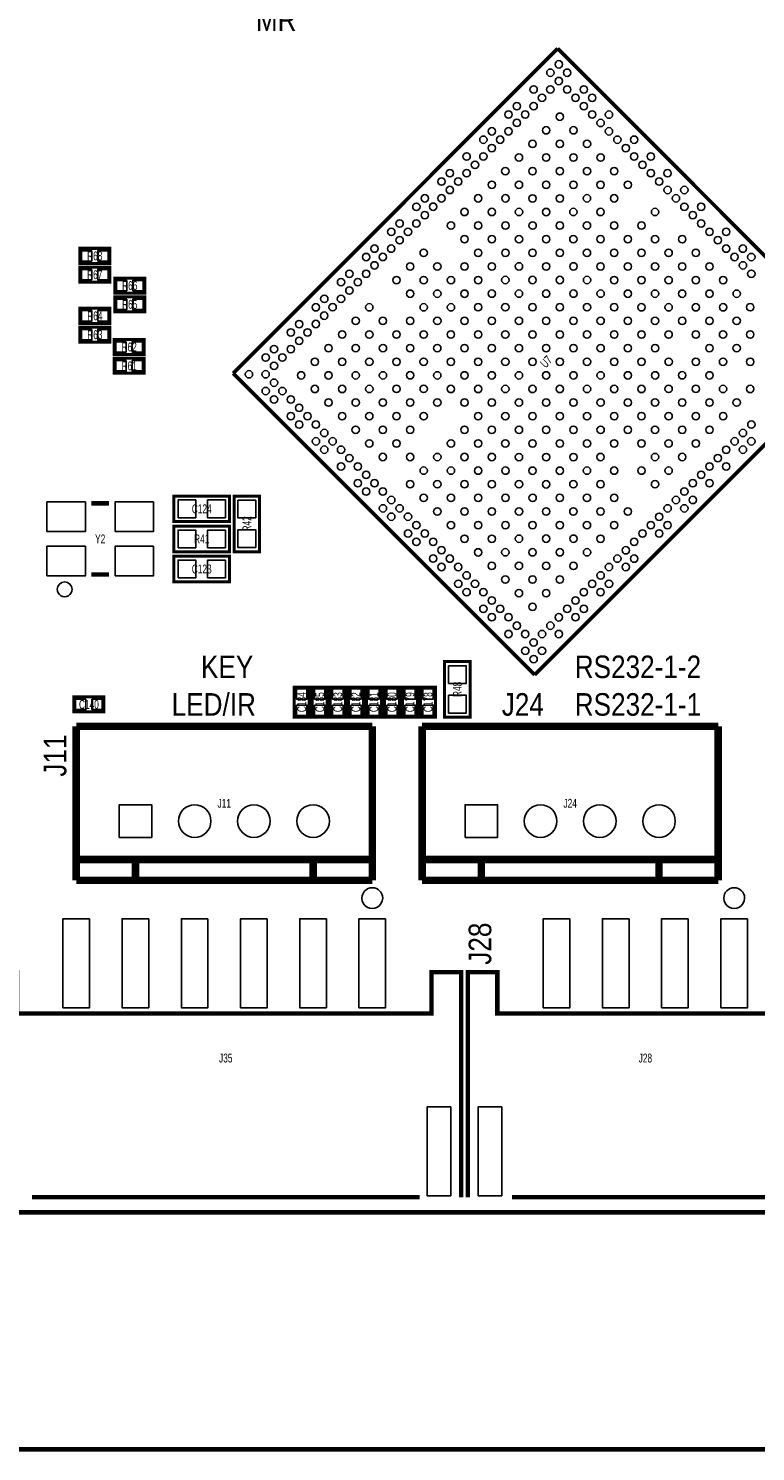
# Model space of a CAD drawing. Extents: x -1 to 127, y -8 to 79.
# Tile 7 of 14: x 69 to 93, y -8 to 40. Entities that reach past the tile are written whole.
import ezdxf
from ezdxf.enums import TextEntityAlignment as Align

# ---------------------------------------------------------------- set-up
doc = ezdxf.new("R2010")
doc.units = 0
for name, color, linetype in [('BG_OUTLINE', 12, 'CONTINUOUS'), ('BG_SILKSCREEN_TOP', 7, 'CONTINUOUS'), ('PG_SILKSCREEN_TOP', 7, 'CONTINUOUS'), ('PIN_TOP', 92, 'CONTINUOUS'), ('RD_SILKSCREEN_TOP', 7, 'CONTINUOUS')]:
    doc.layers.add(name, color=color, linetype=linetype)

msp = doc.modelspace()

# ---------------------------------------------------------------- linework, layer by layer
at = {"layer": 'BG_OUTLINE', "const_width": 0.1524}
msp.add_lwpolyline([(125.000004, 0), (125.000004, -2.999994), (126.500001, -2.999994), (126.500001, -6.499987, -0.414214), (125.000004, -7.999984), (1.499997, -7.999984, -0.414214), (0, -6.499987), (0, -2.999994), (1.499997, -2.999994), (1.499997, 0, -0.414212), (0, 1.499997), (0, 68.49999, -0.414216), (1.499997, 70.000012), (43.999988, 70.000012), (43.999988, 60.949992), (58.000011, 60.949992), (58.000011, 70.000012), (125.000004, 70.000012, -0.414216), (126.500001, 68.49999), (126.500001, 1.499997, -0.414212), (125.000004, 0), (1.499997, 0)], format="xyb", dxfattribs=at)
at = {"layer": 'BG_OUTLINE'}
msp.add_lwpolyline([(125.000004, 0, 0.414212), (126.500001, 1.499997), (126.500001, 68.49999, 0.414216), (125.000004, 70.000012), (58.000011, 70.000012), (58.000011, 60.949992), (43.999988, 60.949992), (43.999988, 70.000012), (1.499997, 70.000012, 0.414216), (0, 68.49999), (0, 1.499997, 0.414212), (1.499997, 0)], format="xyb", close=True, dxfattribs=at)
at = {"layer": 'PG_SILKSCREEN_TOP'}
for points, const_width in [([(75.739701, 28.326512), (86.69909, 39.285901)], 0.127), ([(86.69909, 39.285901), (96.63491, 29.350208)], 0.127), ([(71.571028, 32.542836), (70.555028, 32.54281), (70.555028, 32.03481), (71.571028, 32.03481), (71.571028, 32.542836)], 0.1016), ([(71.571028, 31.90781), (70.555053, 31.90781), (70.555053, 31.39981), (71.571028, 31.39981), (71.571028, 31.90781)], 0.1016), ([(72.752509, 31.540653), (71.736509, 31.540653), (71.736509, 31.032628), (72.752534, 31.032628), (72.752509, 31.540653)], 0.1016), ([(72.752509, 30.905628), (71.736509, 30.905628), (71.736509, 30.397653), (72.752509, 30.397653), (72.752509, 30.905628)], 0.1016), ([(71.574635, 30.517719), (70.55866, 30.517719), (70.55866, 30.009719), (71.574635, 30.009719), (71.574635, 30.517719)], 0.1016), ([(71.574635, 29.882719), (70.558635, 29.882719), (70.558635, 29.374744), (71.574635, 29.374719), (71.574635, 29.882719)], 0.1016), ([(72.733789, 29.467073), (71.717814, 29.467073), (71.717814, 28.959073), (72.733789, 28.959073), (72.733789, 29.467073)], 0.1016), ([(72.733789, 28.832073), (71.717789, 28.832073), (71.717814, 28.324073), (72.733789, 28.324073), (72.733789, 28.832073)], 0.1016), ([(96.63491, 28.854476), (85.923323, 18.14289)], 0.127), ([(85.923323, 18.14289), (75.739701, 28.326512)], 0.127), ([(75.6158, 23.3172), (73.7362, 23.3172), (73.7362, 24.1808), (75.6158, 24.1808), (75.6158, 23.3172)], 0.1016), ([(75.7682, 22.3012), (75.7682, 24.1808), (76.6318, 24.1808), (76.6318, 22.3012), (75.7682, 22.3012)], 0.1016), ([(70.947001, 23.932998), (71.546999, 23.932998)], 0.150012), ([(73.7362, 23.1648), (75.6158, 23.1648), (75.6158, 22.3012), (73.7362, 22.3012), (73.7362, 23.1648)], 0.1016), ([(73.7362, 22.1488), (75.6158, 22.1488), (75.6158, 21.2852), (73.7362, 21.2852), (73.7362, 22.1488)], 0.1016), ([(70.947001, 21.533002), (71.546999, 21.533002)], 0.150012), ([(83.7438, 18.5928), (83.7438, 16.7132), (82.8802, 16.7132), (82.8802, 18.5928), (83.7438, 18.5928)], 0.1016), ([(77.8002, 17.7292), (77.8002, 16.7132), (78.3082, 16.7132), (78.3082, 17.7292), (77.8002, 17.7292)], 0.1016), ([(78.4098, 17.7292), (78.4098, 16.7132), (78.9178, 16.7132), (78.9178, 17.7292), (78.4098, 17.7292)], 0.1016), ([(79.0194, 17.7292), (79.0194, 16.7132), (79.5274, 16.7132), (79.5274, 17.7292), (79.0194, 17.7292)], 0.1016), ([(79.629, 17.7292), (79.629, 16.7132), (80.137, 16.7132), (80.137, 17.7292), (79.629, 17.7292)], 0.1016), ([(80.2386, 17.7292), (80.2386, 16.7132), (80.7466, 16.7132), (80.7466, 17.7292), (80.2386, 17.7292)], 0.1016), ([(80.8482, 17.7292), (80.8482, 16.7132), (81.3562, 16.7132), (81.3562, 17.7292), (80.8482, 17.7292)], 0.1016), ([(81.4578, 17.7292), (81.4578, 16.7132), (81.9658, 16.7132), (81.9658, 17.7292), (81.4578, 17.7292)], 0.1016), ([(82.0674, 17.7292), (82.0674, 16.7132), (82.5754, 16.7132), (82.5754, 17.7292), (82.0674, 17.7292)], 0.1016), ([(71.374, 17.399), (70.358, 17.399), (70.358, 16.891), (71.374, 16.891), (71.374, 17.399)], 0.1016), ([(70.43801, 16.407892), (70.43801, 11.208004)], 0.254), ([(80.43799, 16.407892), (70.43801, 16.407892)], 0.254), ([(80.43799, 16.407892), (80.43799, 11.208004)], 0.254), ([(82.12201, 16.407892), (82.12201, 11.208004)], 0.254), ([(92.12199, 16.407892), (82.12201, 16.407892)], 0.254), ([(92.12199, 16.407892), (92.12199, 11.208004)], 0.254), ([(70.43801, 11.908003), (80.43799, 11.908003)], 0.254), ([(72.438006, 11.908003), (72.438006, 11.208004)], 0.254), ([(78.437994, 11.908003), (78.437994, 11.208004)], 0.254), ([(82.12201, 11.908003), (92.12199, 11.908003)], 0.254), ([(84.122006, 11.908003), (84.122006, 11.208004)], 0.254), ([(90.121994, 11.908003), (90.121994, 11.208004)], 0.254), ([(70.43801, 11.208004), (80.43799, 11.208004)], 0.254), ([(82.12201, 11.208004), (92.12199, 11.208004)], 0.254), ([(83.438009, 0.508), (83.438009, 8.107985), (82.438011, 8.107985), (82.438011, 6.707988), (68.437989, 6.707988), (68.437989, 8.107985), (67.437991, 8.107985), (67.437991, 0.508)], 0.150012), ([(95.661886, 0.508), (95.661886, 8.107985), (94.661888, 8.107985), (94.661888, 6.707988), (84.661883, 6.707988), (84.661883, 8.107985), (83.661885, 8.107985), (83.661885, 0.508)], 0.150012), ([(82.038012, 0.508), (68.937988, 0.508)], 0.150012), ([(94.261889, 0.508), (85.161882, 0.508)], 0.150012)]:
    msp.add_lwpolyline(points, dxfattribs=dict(at, const_width=const_width))
for points in [[(70.296989, 21.033003, 1), (69.797011, 21.032997, 1)], [(80.788002, 10.60798, 1), (80.087998, 10.608004, 1)], [(93.011879, 10.60798, 1), (92.311875, 10.608004, 1)]]:
    msp.add_lwpolyline(points, format="xyb", close=True, dxfattribs=at)
at = {"layer": 'PIN_TOP'}
for points in [[(70.962952, 32.463816), (70.962952, 32.113804), (70.61294, 32.113804), (70.61294, 32.463816)], [(71.513116, 32.463816), (71.513116, 32.113804), (71.163104, 32.113804), (71.163104, 32.463816)], [(70.962977, 31.828816), (70.962977, 31.478804), (70.612965, 31.478804), (70.612965, 31.828816)], [(71.513141, 31.828816), (71.513141, 31.478804), (71.163129, 31.478804), (71.163129, 31.828816)], [(72.144433, 31.461659), (72.144433, 31.111647), (71.794421, 31.111647), (71.794421, 31.461659)], [(72.694597, 31.461659), (72.694597, 31.111647), (72.344585, 31.111647), (72.344585, 31.461659)], [(72.144433, 30.826634), (72.144433, 30.476622), (71.794421, 30.476622), (71.794421, 30.826634)], [(72.694597, 30.826634), (72.694597, 30.476622), (72.344585, 30.476622), (72.344585, 30.826634)], [(70.966584, 30.438725), (70.966584, 30.088713), (70.616572, 30.088713), (70.616572, 30.438725)], [(71.516748, 30.438725), (71.516748, 30.088713), (71.166736, 30.088713), (71.166736, 30.438725)], [(70.966584, 29.803725), (70.966584, 29.453713), (70.616572, 29.453713), (70.616572, 29.803725)], [(71.516748, 29.803725), (71.516748, 29.453713), (71.166736, 29.453713), (71.166736, 29.803725)], [(72.125738, 29.388079), (72.125738, 29.038067), (71.775726, 29.038067), (71.775726, 29.388079)], [(72.675902, 29.388079), (72.675902, 29.038067), (72.32589, 29.038067), (72.32589, 29.388079)], [(72.125738, 28.753079), (72.125738, 28.403067), (71.775726, 28.403067), (71.775726, 28.753079)], [(72.675902, 28.753079), (72.675902, 28.403067), (72.32589, 28.403067), (72.32589, 28.753079)], [(74.475823, 24.048695), (74.475823, 23.449305), (73.876433, 23.449305), (73.876433, 24.048695)], [(75.475567, 24.048695), (75.475567, 23.449305), (74.876177, 23.449305), (74.876177, 24.048695)], [(76.499695, 23.441177), (75.900305, 23.441177), (75.900305, 24.040567), (76.499695, 24.040567)], [(69.446978, 22.983012), (69.446978, 23.98301), (70.746976, 23.98301), (70.746976, 22.983012)], [(71.746999, 22.983012), (71.746999, 23.98301), (73.046996, 23.98301), (73.046996, 22.983012)], [(73.876433, 22.433305), (73.876433, 23.032695), (74.475823, 23.032695), (74.475823, 22.433305)], [(74.876177, 22.433305), (74.876177, 23.032695), (75.475567, 23.032695), (75.475567, 22.433305)], [(76.499695, 22.441433), (75.900305, 22.441433), (75.900305, 23.040823), (76.499695, 23.040823)], [(69.446978, 21.48299), (69.446978, 22.482988), (70.746976, 22.482988), (70.746976, 21.48299)], [(71.746999, 21.48299), (71.746999, 22.482988), (73.046996, 22.482988), (73.046996, 21.48299)], [(73.876433, 21.417305), (73.876433, 22.016695), (74.475823, 22.016695), (74.475823, 21.417305)], [(74.876177, 21.417305), (74.876177, 22.016695), (75.475567, 22.016695), (75.475567, 21.417305)], [(83.012305, 18.452567), (83.611695, 18.452567), (83.611695, 17.853177), (83.012305, 17.853177)], [(70.765924, 17.320006), (70.765924, 16.969994), (70.415912, 16.969994), (70.415912, 17.320006)], [(71.316088, 17.320006), (71.316088, 16.969994), (70.966076, 16.969994), (70.966076, 17.320006)], [(77.879194, 17.671288), (78.229206, 17.671288), (78.229206, 17.321276), (77.879194, 17.321276)], [(78.488794, 17.671288), (78.838806, 17.671288), (78.838806, 17.321276), (78.488794, 17.321276)], [(79.098394, 17.671288), (79.448406, 17.671288), (79.448406, 17.321276), (79.098394, 17.321276)], [(79.707994, 17.671288), (80.058006, 17.671288), (80.058006, 17.321276), (79.707994, 17.321276)], [(80.317594, 17.671288), (80.667606, 17.671288), (80.667606, 17.321276), (80.317594, 17.321276)], [(80.927194, 17.671288), (81.277206, 17.671288), (81.277206, 17.321276), (80.927194, 17.321276)], [(81.536794, 17.671288), (81.886806, 17.671288), (81.886806, 17.321276), (81.536794, 17.321276)], [(82.146394, 17.671288), (82.496406, 17.671288), (82.496406, 17.321276), (82.146394, 17.321276)], [(83.012305, 17.452823), (83.611695, 17.452823), (83.611695, 16.853433), (83.012305, 16.853433)], [(77.879194, 17.121124), (78.229206, 17.121124), (78.229206, 16.771112), (77.879194, 16.771112)], [(78.488794, 17.121124), (78.838806, 17.121124), (78.838806, 16.771112), (78.488794, 16.771112)], [(79.098394, 17.121124), (79.448406, 17.121124), (79.448406, 16.771112), (79.098394, 16.771112)], [(79.707994, 17.121124), (80.058006, 17.121124), (80.058006, 16.771112), (79.707994, 16.771112)], [(80.317594, 17.121124), (80.667606, 17.121124), (80.667606, 16.771112), (80.317594, 16.771112)], [(80.927194, 17.121124), (81.277206, 17.121124), (81.277206, 16.771112), (80.927194, 16.771112)], [(81.536794, 17.121124), (81.886806, 17.121124), (81.886806, 16.771112), (81.536794, 16.771112)], [(82.146394, 17.121124), (82.496406, 17.121124), (82.496406, 16.771112), (82.146394, 16.771112)], [(71.887994, 12.657988), (71.887994, 13.757986), (72.987992, 13.757986), (72.987992, 12.657988)], [(83.571994, 12.657988), (83.571994, 13.757986), (84.671992, 13.757986), (84.671992, 12.657988)], [(70.888009, 9.907981), (70.888009, 6.907987), (69.988011, 6.907987), (69.988011, 9.907981)], [(72.888005, 9.907981), (72.888005, 6.907987), (71.988007, 6.907987), (71.988007, 9.907981)], [(74.888001, 9.907981), (74.888001, 6.907987), (73.988003, 6.907987), (73.988003, 9.907981)], [(76.887997, 9.907981), (76.887997, 6.907987), (75.987999, 6.907987), (75.987999, 9.907981)], [(78.887993, 9.907981), (78.887993, 6.907987), (77.987995, 6.907987), (77.987995, 9.907981)], [(80.887989, 9.907981), (80.887989, 6.907987), (79.987991, 6.907987), (79.987991, 9.907981)], [(87.111878, 9.907981), (87.111878, 6.907987), (86.21188, 6.907987), (86.21188, 9.907981)], [(89.111874, 9.907981), (89.111874, 6.907987), (88.211876, 6.907987), (88.211876, 9.907981)], [(91.11187, 9.907981), (91.11187, 6.907987), (90.211872, 6.907987), (90.211872, 9.907981)], [(93.111866, 9.907981), (93.111866, 6.907987), (92.211868, 6.907987), (92.211868, 9.907981)], [(83.087997, 3.557981), (83.087997, 0.557987), (82.287999, 0.557987), (82.287999, 3.557981)], [(84.81187, 3.557981), (84.81187, 0.557987), (84.011872, 0.557987), (84.011872, 3.557981)]]:
    msp.add_lwpolyline(points, close=True, dxfattribs=at)
for centre, radius in [((86.45304, 38.472313), 0.124447), ((86.735031, 38.754329), 0.124447), ((87.017047, 38.472313), 0.124447), ((85.887281, 37.906579), 0.124447), ((86.451288, 37.906579), 0.124447), ((86.735031, 38.190322), 0.124447), ((87.0188, 37.906579), 0.124447), ((87.582781, 37.906579), 0.124447), ((86.169271, 37.624563), 0.124447), ((87.300791, 37.624563), 0.124447), ((87.86655, 37.62281), 0.124447), ((85.039632, 37.058905), 0.124447), ((85.321521, 37.340819), 0.124447), ((85.603537, 37.058803), 0.124447), ((85.887382, 37.342674), 0.124447), ((86.770972, 36.986972), 0.124447), ((87.584559, 37.340819), 0.124447), ((87.86655, 37.058803), 0.124447), ((88.43231, 37.057051), 0.124447), ((84.473872, 36.493145), 0.124447), ((85.037778, 36.493069), 0.124447), ((85.321623, 36.776914), 0.124447), ((86.311207, 36.527207), 0.124447), ((87.230712, 36.527207), 0.124447), ((88.150319, 36.77506), 0.124447), ((88.43231, 36.493069), 0.124447), ((84.190027, 36.2093), 0.124447), ((84.472018, 35.927309), 0.124447), ((84.755863, 36.211154), 0.124447), ((85.851441, 36.067467), 0.124447), ((86.770972, 36.067467), 0.124447), ((87.690554, 36.067365), 0.124447), ((88.716053, 36.2093), 0.124447), ((88.998069, 35.927309), 0.124447), ((89.28006, 36.2093), 0.124447), ((83.624268, 35.643541), 0.124447), ((84.190103, 35.645395), 0.124447), ((85.3916, 35.607625), 0.124447), ((86.311207, 35.607701), 0.124447), ((87.230814, 35.607625), 0.124447), ((88.150319, 35.607625), 0.124447), ((89.281813, 35.643541), 0.124447), ((89.84582, 35.643541), 0.124447), ((83.058508, 35.077781), 0.124447), ((83.624344, 35.079635), 0.124447), ((83.906258, 35.36155), 0.124447), ((84.93186, 35.14786), 0.124447), ((85.851365, 35.14786), 0.124447), ((86.771048, 35.14786), 0.124447), ((87.690554, 35.14786), 0.124447), ((88.608306, 35.149638), 0.124447), ((89.563829, 35.36155), 0.124447), ((89.847572, 35.077781), 0.124447), ((90.411579, 35.077781), 0.124447), ((82.776593, 34.795866), 0.124447), ((83.058584, 34.513876), 0.124447), ((83.340499, 34.79579), 0.124447), ((84.473872, 34.689872), 0.124447), ((85.3916, 34.68812), 0.124447), ((86.311207, 34.688018), 0.124447), ((87.230814, 34.68812), 0.124447), ((88.148541, 34.689872), 0.124447), ((89.068148, 34.689796), 0.124447), ((90.129563, 34.79579), 0.124447), ((90.413332, 34.512021), 0.124447), ((90.977339, 34.512021), 0.124447), ((82.210834, 34.230132), 0.124447), ((82.774739, 34.230031), 0.124447), ((84.014031, 34.230031), 0.124447), ((84.933612, 34.230132), 0.124447), ((85.851441, 34.228278), 0.124447), ((86.770972, 34.228278), 0.124447), ((87.688801, 34.230132), 0.124447), ((88.608383, 34.230031), 0.124447), ((90.695323, 34.230031), 0.124447), ((81.926989, 33.946262), 0.124447), ((82.20898, 33.664271), 0.124447), ((82.49285, 33.948116), 0.124447), ((83.554265, 33.770291), 0.124447), ((84.473771, 33.770291), 0.124447), ((85.393454, 33.770291), 0.124447), ((86.311207, 33.768513), 0.124447), ((87.228959, 33.770291), 0.124447), ((88.148643, 33.770291), 0.124447), ((89.987653, 33.770291), 0.124447), ((90.979092, 33.946262), 0.124447), ((91.261082, 33.664271), 0.124447), ((91.543073, 33.946262), 0.124447), ((81.07934, 33.098613), 0.124447), ((81.361229, 33.380528), 0.124447), ((81.643245, 33.098511), 0.124447), ((81.92709, 33.382356), 0.124447), ((83.094525, 33.310525), 0.124447), ((84.014031, 33.310525), 0.124447), ((84.933612, 33.310449), 0.124447), ((85.853219, 33.310525), 0.124447), ((86.769194, 33.310525), 0.124447), ((87.688801, 33.310449), 0.124447), ((88.608383, 33.310525), 0.124447), ((89.527888, 33.310525), 0.124447), ((91.543073, 33.38228), 0.124447), ((91.826842, 33.098511), 0.124447), ((92.390849, 33.098511), 0.124447), ((81.361331, 32.816622), 0.124447), ((83.554265, 32.850785), 0.124447), ((84.473872, 32.850684), 0.124447), ((85.393378, 32.850684), 0.124447), ((86.311207, 32.852538), 0.124447), ((87.229036, 32.850684), 0.124447), ((88.148541, 32.850684), 0.124447), ((89.068148, 32.850785), 0.124447), ((89.98773, 32.850684), 0.124447), ((90.90726, 32.850684), 0.124447), ((92.108833, 32.816521), 0.124447), ((80.229735, 32.249008), 0.124447), ((80.51358, 32.532853), 0.124447), ((80.795571, 32.250863), 0.124447), ((81.077486, 32.532752), 0.124447), ((82.174918, 32.390918), 0.124447), ((84.014107, 32.390918), 0.124447), ((84.933612, 32.390918), 0.124447), ((85.851365, 32.392696), 0.124447), ((86.771048, 32.392696), 0.124447), ((87.688801, 32.390918), 0.124447), ((88.608306, 32.390918), 0.124447), ((89.52799, 32.390918), 0.124447), ((90.447495, 32.390918), 0.124447), ((91.367102, 32.390842), 0.124447), ((92.392602, 32.532752), 0.124447), ((92.674592, 32.250761), 0.124447), ((92.956609, 32.532752), 0.124447), ((93.240352, 32.249008), 0.124447), ((79.663976, 31.683249), 0.124447), ((80.229812, 31.685103), 0.124447), ((80.511726, 31.967018), 0.124447), ((81.715077, 31.931077), 0.124447), ((82.634684, 31.931178), 0.124447), ((83.554265, 31.931077), 0.124447), ((84.473872, 31.931178), 0.124447), ((85.3916, 31.932931), 0.124447), ((86.311207, 31.932855), 0.124447), ((87.230814, 31.932931), 0.124447), ((88.148541, 31.931178), 0.124447), ((89.068148, 31.931077), 0.124447), ((89.98773, 31.931178), 0.124447), ((90.907337, 31.931077), 0.124447), ((91.826842, 31.931077), 0.124447), ((92.958361, 31.967018), 0.124447), ((93.240352, 31.685001), 0.124447), ((79.382061, 31.401334), 0.124447), ((79.664052, 31.119343), 0.124447), ((79.945967, 31.401258), 0.124447), ((81.255311, 31.471337), 0.124447), ((82.174817, 31.471337), 0.124447), ((83.094525, 31.471337), 0.124447), ((84.014031, 31.471337), 0.124447), ((84.93186, 31.473191), 0.124447), ((85.851441, 31.473089), 0.124447), ((86.770972, 31.473089), 0.124447), ((87.690554, 31.473191), 0.124447), ((88.608383, 31.471337), 0.124447), ((89.527888, 31.471337), 0.124447), ((90.447597, 31.471337), 0.124447), ((91.367102, 31.471337), 0.124447), ((92.286607, 31.471337), 0.124447), ((78.816302, 30.835575), 0.124447), ((79.380207, 30.835498), 0.124447), ((81.715077, 31.011571), 0.124447), ((82.634684, 31.011495), 0.124447), ((83.554265, 31.011571), 0.124447), ((84.472018, 31.013349), 0.124447), ((85.391701, 31.013349), 0.124447), ((86.311207, 31.013349), 0.124447), ((87.230712, 31.013349), 0.124447), ((88.150395, 31.013349), 0.124447), ((89.068148, 31.011571), 0.124447), ((89.98773, 31.011495), 0.124447), ((90.907337, 31.011571), 0.124447), ((91.826842, 31.011571), 0.124447), ((92.746449, 31.011495), 0.124447), ((78.532457, 30.55173), 0.124447), ((78.814447, 30.269739), 0.124447), ((79.098292, 30.553584), 0.124447), ((80.33573, 30.55173), 0.124447), ((82.174918, 30.55173), 0.124447), ((83.094424, 30.55173), 0.124447), ((84.012253, 30.553584), 0.124447), ((84.93186, 30.553508), 0.124447), ((85.851441, 30.553584), 0.124447), ((86.770972, 30.553584), 0.124447), ((87.690554, 30.553508), 0.124447), ((88.610161, 30.553584), 0.124447), ((89.52799, 30.55173), 0.124447), ((90.447495, 30.55173), 0.124447), ((91.367102, 30.551831), 0.124447), ((92.286684, 30.55173), 0.124447), ((93.204436, 30.553508), 0.124447), ((77.684782, 29.704081), 0.124447), ((77.966697, 29.98597), 0.124447), ((78.248688, 29.703979), 0.124447), ((78.532533, 29.987824), 0.124447), ((79.877742, 30.093742), 0.124447), ((80.79547, 30.09199), 0.124447), ((81.715153, 30.09199), 0.124447), ((82.634684, 30.09199), 0.124447), ((83.552411, 30.093742), 0.124447), ((84.472094, 30.093742), 0.124447), ((85.3916, 30.093742), 0.124447), ((86.311207, 30.093844), 0.124447), ((87.230814, 30.093742), 0.124447), ((88.150319, 30.093742), 0.124447), ((89.070002, 30.093742), 0.124447), ((89.98773, 30.09199), 0.124447), ((90.90726, 30.09199), 0.124447), ((91.826944, 30.09199), 0.124447), ((92.744671, 30.093742), 0.124447), ((77.966799, 29.422065), 0.124447), ((79.417977, 29.634002), 0.124447), ((80.337482, 29.634002), 0.124447), ((81.255311, 29.632148), 0.124447), ((82.174918, 29.632224), 0.124447), ((83.092671, 29.634002), 0.124447), ((84.012253, 29.633901), 0.124447), ((84.93186, 29.634002), 0.124447), ((85.851365, 29.634002), 0.124447), ((86.771048, 29.634002), 0.124447), ((87.690554, 29.634002), 0.124447), ((88.610161, 29.633901), 0.124447), ((89.529742, 29.634002), 0.124447), ((90.447495, 29.632224), 0.124447), ((91.367102, 29.632148), 0.124447), ((92.284931, 29.634002), 0.124447), ((93.204436, 29.634002), 0.124447), ((76.837032, 28.85633), 0.124447), ((77.119023, 29.138321), 0.124447), ((77.401039, 28.85633), 0.124447), ((77.682928, 29.13822), 0.124447), ((78.498395, 28.714395), 0.124447), ((78.958135, 29.174161), 0.124447), ((79.417901, 28.714395), 0.124447), ((79.877742, 29.174237), 0.124447), ((80.337584, 28.714395), 0.124447), ((80.797324, 29.174161), 0.124447), ((81.257089, 28.714395), 0.124447), ((81.715077, 29.172383), 0.124447), ((82.173064, 28.714395), 0.124447), ((82.632906, 29.174237), 0.124447), ((83.092747, 28.714395), 0.124447), ((83.552513, 29.174161), 0.124447), ((84.012253, 28.714395), 0.124447), ((84.472018, 29.174161), 0.124447), ((84.931758, 28.714395), 0.124447), ((85.3916, 29.174237), 0.124447), ((85.851441, 28.714395), 0.124447), ((86.311207, 29.174161), 0.124447), ((86.770972, 28.714395), 0.124447), ((87.230814, 29.174237), 0.124447), ((87.690655, 28.714395), 0.124447), ((88.150395, 29.174161), 0.124447), ((88.610161, 28.714395), 0.124447), ((89.069901, 29.174161), 0.124447), ((89.529666, 28.714395), 0.124447), ((89.989508, 29.174237), 0.124447), ((90.449349, 28.714395), 0.124447), ((91.365324, 28.714395), 0.124447), ((91.825089, 29.174161), 0.124447), ((92.284829, 28.714395), 0.124447), ((92.744671, 29.174237), 0.124447), ((93.204513, 28.714395), 0.124447), ((76.271272, 28.290571), 0.124447), ((76.835279, 28.290571), 0.124447), ((77.119023, 28.574314), 0.124447), ((78.03863, 28.25463), 0.124447), ((78.958135, 28.25463), 0.124447), ((79.877742, 28.254554), 0.124447), ((80.797324, 28.25463), 0.124447), ((81.715077, 28.256408), 0.124447), ((82.632906, 28.254554), 0.124447), ((83.552513, 28.25463), 0.124447), ((84.472018, 28.25463), 0.124447), ((85.3916, 28.254554), 0.124447), ((86.311207, 28.25463), 0.124447), ((87.230814, 28.254554), 0.124447), ((88.150395, 28.25463), 0.124447), ((89.069901, 28.25463), 0.124447), ((89.989508, 28.254554), 0.124447), ((90.907337, 28.256408), 0.124447), ((91.825089, 28.25463), 0.124447), ((77.119023, 28.006802), 0.124447), ((78.498395, 27.79489), 0.124447), ((79.417977, 27.794788), 0.124447), ((80.337482, 27.794788), 0.124447), ((81.255311, 27.796642), 0.124447), ((82.174918, 27.796566), 0.124447), ((83.092671, 27.794788), 0.124447), ((84.012253, 27.79489), 0.124447), ((84.93186, 27.794788), 0.124447), ((85.851365, 27.794788), 0.124447), ((86.771048, 27.794788), 0.124447), ((87.690554, 27.794788), 0.124447), ((88.610161, 27.79489), 0.124447), ((89.529742, 27.794788), 0.124447), ((90.447495, 27.796566), 0.124447), ((91.367102, 27.796642), 0.124447), ((92.284931, 27.794788), 0.124447), ((93.204436, 27.794788), 0.124447), ((76.837032, 27.724811), 0.124447), ((77.119023, 27.44282), 0.124447), ((77.401039, 27.724811), 0.124447), ((77.684782, 27.441042), 0.124447), ((78.958237, 27.335048), 0.124447), ((79.877742, 27.335048), 0.124447), ((80.79547, 27.336801), 0.124447), ((81.715153, 27.336801), 0.124447), ((82.634684, 27.336801), 0.124447), ((83.552411, 27.335048), 0.124447), ((84.472094, 27.335048), 0.124447), ((85.3916, 27.335048), 0.124447), ((86.311207, 27.334947), 0.124447), ((87.230814, 27.335048), 0.124447), ((88.150319, 27.335048), 0.124447), ((89.070002, 27.335048), 0.124447), ((89.98773, 27.336801), 0.124447), ((90.90726, 27.336801), 0.124447), ((91.826944, 27.336801), 0.124447), ((92.744671, 27.335048), 0.124447), ((77.684782, 26.877061), 0.124447), ((77.966799, 27.159052), 0.124447), ((78.250542, 26.875283), 0.124447), ((79.417977, 26.875283), 0.124447), ((80.33573, 26.877061), 0.124447), ((81.255311, 26.876959), 0.124447), ((82.174918, 26.877061), 0.124447), ((84.012253, 26.875207), 0.124447), ((84.93186, 26.875283), 0.124447), ((85.851441, 26.875207), 0.124447), ((86.770972, 26.875207), 0.124447), ((87.690554, 26.875283), 0.124447), ((88.610161, 26.875207), 0.124447), ((89.52799, 26.877061), 0.124447), ((90.447495, 26.877061), 0.124447), ((91.367102, 26.876959), 0.124447), ((92.286684, 26.877061), 0.124447), ((77.968551, 26.593292), 0.124447), ((78.532533, 26.593292), 0.124447), ((78.816302, 26.309549), 0.124447), ((79.875964, 26.417295), 0.124447), ((80.795571, 26.417219), 0.124447), ((81.715077, 26.417219), 0.124447), ((83.554265, 26.417219), 0.124447), ((84.472018, 26.415441), 0.124447), ((85.391701, 26.415441), 0.124447), ((86.311207, 26.415441), 0.124447), ((87.230712, 26.415441), 0.124447), ((88.150395, 26.415441), 0.124447), ((89.068148, 26.417219), 0.124447), ((89.98773, 26.417295), 0.124447), ((90.907337, 26.417219), 0.124447), ((91.826842, 26.417219), 0.124447), ((92.958361, 26.309447), 0.124447), ((93.242206, 26.593292), 0.124447), ((78.534311, 26.027532), 0.124447), ((79.098292, 26.027532), 0.124447), ((80.335806, 25.957454), 0.124447), ((81.255311, 25.957454), 0.124447), ((83.094525, 25.957454), 0.124447), ((84.014031, 25.957454), 0.124447), ((84.93186, 25.9556), 0.124447), ((85.851441, 25.955701), 0.124447), ((86.770972, 25.955701), 0.124447), ((87.690554, 25.9556), 0.124447), ((88.608383, 25.957454), 0.124447), ((89.527888, 25.957454), 0.124447), ((90.447597, 25.957454), 0.124447), ((91.367102, 25.957454), 0.124447), ((92.676447, 26.027532), 0.124447), ((93.240352, 26.027456), 0.124447), ((78.816302, 25.745542), 0.124447), ((79.382061, 25.743789), 0.124447), ((79.664052, 25.461773), 0.124447), ((80.795571, 25.497714), 0.124447), ((81.715077, 25.497714), 0.124447), ((82.634684, 25.497612), 0.124447), ((83.554265, 25.497714), 0.124447), ((84.473872, 25.497612), 0.124447), ((85.3916, 25.49586), 0.124447), ((86.311207, 25.495936), 0.124447), ((87.230814, 25.49586), 0.124447), ((88.148541, 25.497612), 0.124447), ((89.98773, 25.497612), 0.124447), ((90.907337, 25.497714), 0.124447), ((92.110687, 25.461773), 0.124447), ((92.392602, 25.743687), 0.124447), ((92.958437, 25.745542), 0.124447), ((79.382061, 25.179782), 0.124447), ((79.947821, 25.178029), 0.124447), ((80.229812, 24.896039), 0.124447), ((82.174918, 25.037872), 0.124447), ((83.094424, 25.037872), 0.124447), ((84.014107, 25.037872), 0.124447), ((84.933612, 25.037872), 0.124447), ((85.851365, 25.036094), 0.124447), ((86.771048, 25.036094), 0.124447), ((87.688801, 25.037872), 0.124447), ((88.608306, 25.037872), 0.124447), ((89.52799, 25.037872), 0.124447), ((90.447495, 25.037872), 0.124447), ((91.544927, 24.896039), 0.124447), ((91.826842, 25.177928), 0.124447), ((92.392678, 25.179782), 0.124447), ((79.947821, 24.614022), 0.124447), ((80.51358, 24.61227), 0.124447), ((81.715153, 24.578107), 0.124447), ((82.634684, 24.578107), 0.124447), ((83.554265, 24.578005), 0.124447), ((84.473872, 24.578107), 0.124447), ((85.393378, 24.578107), 0.124447), ((86.311207, 24.576253), 0.124447), ((87.229036, 24.578107), 0.124447), ((88.148541, 24.578107), 0.124447), ((89.98773, 24.578107), 0.124447), ((91.261082, 24.612168), 0.124447), ((91.826944, 24.614022), 0.124447), ((80.231564, 24.330279), 0.124447), ((80.795571, 24.330279), 0.124447), ((81.07934, 24.04651), 0.124447), ((82.174918, 24.118341), 0.124447), ((83.094525, 24.118265), 0.124447), ((84.014031, 24.118265), 0.124447), ((84.933612, 24.118341), 0.124447), ((85.853219, 24.118265), 0.124447), ((86.769194, 24.118265), 0.124447), ((87.688801, 24.118341), 0.124447), ((88.608383, 24.118265), 0.124447), ((90.695323, 24.046434), 0.124447), ((90.979168, 24.330279), 0.124447), ((91.261184, 24.048263), 0.124447), ((80.797324, 23.764519), 0.124447), ((81.07934, 23.482529), 0.124447), ((81.361331, 23.764519), 0.124447), ((81.643322, 23.482529), 0.124447), ((82.63476, 23.6585), 0.124447), ((83.554265, 23.6585), 0.124447), ((84.473771, 23.6585), 0.124447), ((85.393454, 23.6585), 0.124447), ((86.311207, 23.660278), 0.124447), ((87.228959, 23.6585), 0.124447), ((88.148643, 23.6585), 0.124447), ((89.068148, 23.6585), 0.124447), ((90.129563, 23.480674), 0.124447), ((90.413434, 23.764519), 0.124447), ((90.977339, 23.764418), 0.124447), ((81.92709, 23.19876), 0.124447), ((83.094525, 23.19876), 0.124447), ((84.014031, 23.19876), 0.124447), ((84.933612, 23.198658), 0.124447), ((85.851441, 23.200512), 0.124447), ((86.770972, 23.200512), 0.124447), ((87.688801, 23.198658), 0.124447), ((88.608383, 23.19876), 0.124447), ((89.847674, 23.19876), 0.124447), ((90.411579, 23.198658), 0.124447), ((81.645074, 22.916769), 0.124447), ((81.92709, 22.634753), 0.124447), ((82.209081, 22.916769), 0.124447), ((82.49285, 22.633), 0.124447), ((83.554265, 22.738994), 0.124447), ((84.473872, 22.738918), 0.124447), ((85.3916, 22.740671), 0.124447), ((86.311207, 22.740772), 0.124447), ((87.230814, 22.740671), 0.124447), ((88.148541, 22.738918), 0.124447), ((89.281914, 22.633), 0.124447), ((89.563829, 22.914915), 0.124447), ((90.129665, 22.916769), 0.124447), ((82.49285, 22.068993), 0.124447), ((82.774841, 22.351009), 0.124447), ((83.058584, 22.067241), 0.124447), ((84.014107, 22.279153), 0.124447), ((84.93186, 22.280931), 0.124447), ((85.851365, 22.280931), 0.124447), ((86.771048, 22.280931), 0.124447), ((87.690554, 22.280931), 0.124447), ((88.716155, 22.067241), 0.124447), ((88.998069, 22.349155), 0.124447), ((89.28006, 22.067164), 0.124447), ((82.776593, 21.78525), 0.124447), ((83.3406, 21.78525), 0.124447), ((83.624344, 21.501481), 0.124447), ((84.472094, 21.821165), 0.124447), ((85.3916, 21.821165), 0.124447), ((86.311207, 21.821089), 0.124447), ((87.230814, 21.821165), 0.124447), ((88.150395, 21.501481), 0.124447), ((88.43231, 21.783396), 0.124447), ((88.998146, 21.78525), 0.124447), ((83.342353, 21.21949), 0.124447), ((83.90636, 21.21949), 0.124447), ((84.93186, 21.361425), 0.124447), ((85.851441, 21.361324), 0.124447), ((86.770972, 21.361324), 0.124447), ((87.86655, 21.217636), 0.124447), ((88.432386, 21.21949), 0.124447), ((83.624344, 20.937499), 0.124447), ((84.190103, 20.935721), 0.124447), ((84.472094, 20.653731), 0.124447), ((85.391701, 20.901584), 0.124447), ((86.311207, 20.901584), 0.124447), ((87.300791, 20.651876), 0.124447), ((87.584636, 20.935721), 0.124447), ((88.148541, 20.935645), 0.124447), ((84.190103, 20.37174), 0.124447), ((84.473872, 20.087971), 0.124447), ((84.755863, 20.369987), 0.124447), ((85.037854, 20.087971), 0.124447), ((85.851441, 20.441818), 0.124447), ((86.735031, 20.086117), 0.124447), ((87.018876, 20.369987), 0.124447), ((87.300892, 20.087971), 0.124447), ((87.582781, 20.369886), 0.124447), ((85.321623, 19.804228), 0.124447), ((86.453142, 19.804228), 0.124447), ((85.039632, 19.522211), 0.124447), ((85.603613, 19.522211), 0.124447), ((85.887382, 19.238468), 0.124447), ((86.171126, 19.522211), 0.124447), ((86.735133, 19.522211), 0.124447), ((85.605366, 18.956477), 0.124447), ((85.887382, 18.674461), 0.124447), ((86.169373, 18.956477), 0.124447), ((74.438002, 13.208), 0.549999), ((76.437998, 13.208), 0.549999), ((78.437994, 13.208), 0.549999), ((86.122002, 13.208), 0.549999), ((88.121998, 13.208), 0.549999), ((90.121994, 13.208), 0.549999)]:
    msp.add_circle(centre, radius, dxfattribs=at)

# ---------------------------------------------------------------- texts
at = {"layer": 'BG_SILKSCREEN_TOP', "width": 0.866667}
for s, p in [('MR', (76.5048, 39.878)), ('KEY', (74.6506, 18.034)), ('RS232-1-2', (87.2744, 18.034)), ('LED/IR', (73.66, 16.764)), ('J24', (84.8106, 16.764)), ('RS232-1-1', (87.2744, 16.764))]:
    msp.add_text(s, height=0.762, dxfattribs=at).set_placement(p)
for s, p in [('J11', (70.104, 14.7066)), ('J28', (84.455, 8.3566))]:
    msp.add_text(s, height=0.762, rotation=90, dxfattribs=at).set_placement(p)
at = {"layer": 'RD_SILKSCREEN_TOP', "width": 0.700025}
for s, p in [('R68', (71.063028, 32.138798)), ('R67', (71.063053, 31.503798)), ('R66', (72.244509, 31.136615)), ('R65', (72.244509, 30.501615)), ('R64', (71.06666, 30.113707)), ('R63', (71.066635, 29.478757)), ('R62', (72.225814, 29.063086)), ('R61', (72.225814, 28.428086)), ('C124', (74.676, 23.599013)), ('Y2', (71.247, 22.583013)), ('R41', (74.676, 22.583013)), ('C123', (74.676, 21.567013)), ('C140', (70.866, 16.995013)), ('J11', (75.438, 13.658012)), ('J24', (87.122, 13.658012)), ('J35', (75.487987, 5.058004)), ('J28', (89.661898, 5.058004))]:
    msp.add_text(s, height=0.299999, dxfattribs=at).set_placement(p, align=Align.CENTER)
for s, rotation, p in [('U7', 45, (86.417226, 28.608299)), ('R42', 90, (76.349987, 23.240873)), ('R48', 90, (83.461987, 17.652873)), ('C184', 90, (78.204187, 17.221073)), ('C185', 90, (78.813787, 17.221073)), ('C183', 90, (79.423387, 17.221073)), ('C182', 90, (80.032987, 17.221073)), ('C181', 90, (80.642587, 17.221073)), ('C180', 90, (81.252187, 17.221073)), ('C179', 90, (81.861787, 17.221073)), ('C178', 90, (82.471387, 17.221073))]:
    msp.add_text(s, height=0.299999, rotation=rotation, dxfattribs=at).set_placement(p, align=Align.CENTER)

doc.saveas('drawing.dxf')
